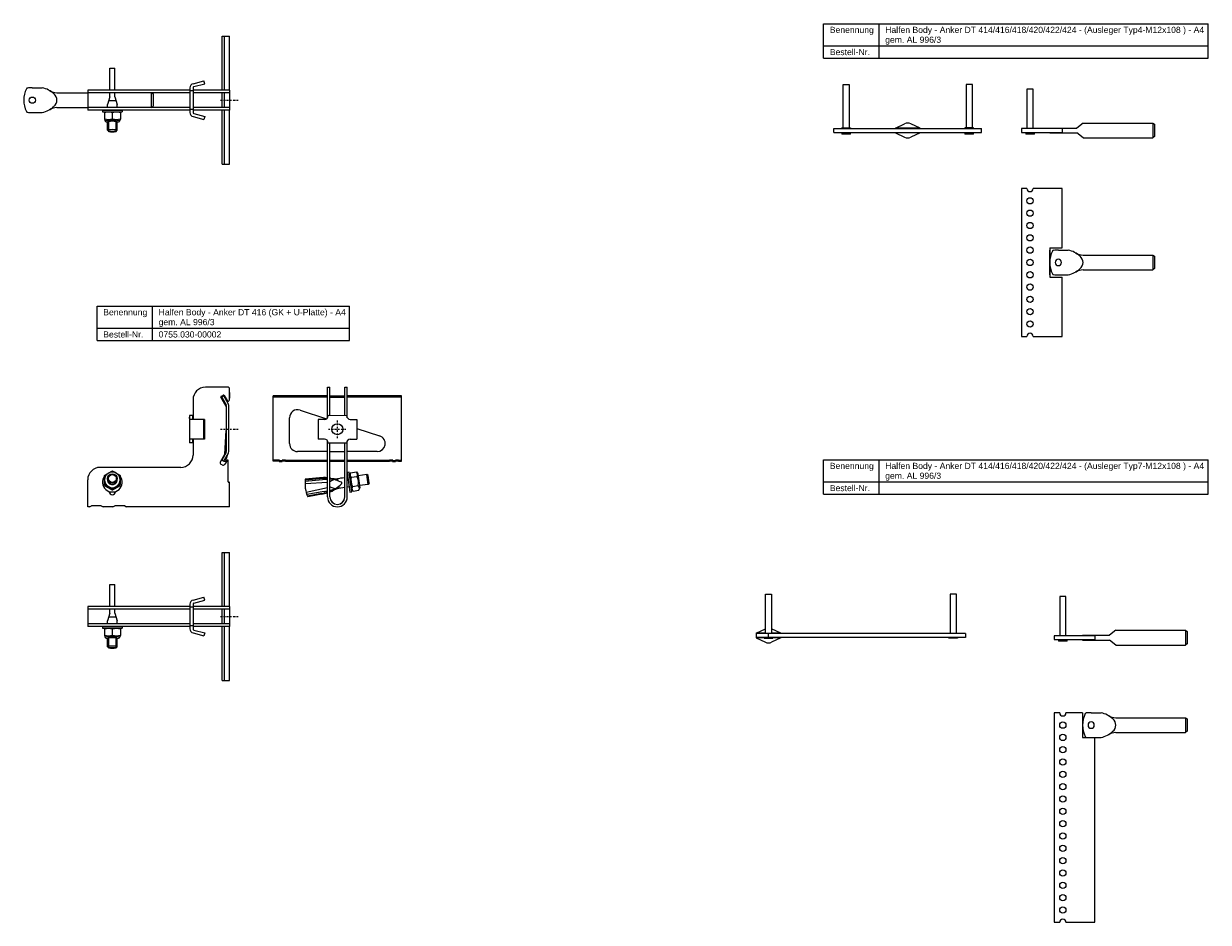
# Model space of a CAD drawing. Header units: millimetres. Extents: x -1351 to -123, y -1210 to 162.
# Tile 1 of 4: x -1123 to -161, y -1210 to -481. Entities that reach past the tile are written whole.
import ezdxf

# ---------------------------------------------------------------- set-up
doc = ezdxf.new("R2010")
doc.units = ezdxf.units.MM
doc.header["$LTSCALE"] = 10
doc.linetypes.add('STRICHPUNKT2', pattern=[0.5, 0.25, -0.125, 0, -0.125])
doc.layers.add('HALFEN', color=2, linetype='Continuous')
doc.styles.add('ARIAL50', font='ARIAL.TTF', dxfattribs={"height": 5})

msp = doc.modelspace()

# ---------------------------------------------------------------- linework, layer by layer
at = {"layer": 'HALFEN'}
for p, q in [((-473.16, -481.25), (-160.87, -481.25)), ((-473.16, -509.25), (-473.16, -481.25)), ((-428.2, -509.25), (-428.2, -481.25)), ((-160.87, -509.25), (-160.87, -481.25)), ((-961.38, -535.28), (-961.38, -491.28)), ((-961.38, -491.28), (-955.64, -491.28)), ((-959.64, -535.28), (-959.64, -491.28)), ((-955.64, -535.28), (-955.64, -491.28)), ((-473.16, -499.25), (-160.87, -499.25)), ((-473.16, -509.25), (-160.87, -509.25)), ((-1052.64, -517.26), (-1048.64, -517.26)), ((-1052.64, -535.28), (-1052.64, -517.26)), ((-1048.64, -535.28), (-1048.64, -517.26)), ((-985.05, -529.92), (-976.29, -527.57)), ((-975.64, -529.99), (-976.29, -527.57)), ((-1115.64, -533.28), (-1107.64, -533.28)), ((-1095.63, -537.28), (-1070.64, -537.28)), ((-987.64, -535.28), (-1070.64, -535.28)), ((-1070.64, -535.28), (-1070.64, -551.28)), ((-987.64, -537.28), (-1070.64, -537.28)), ((-1052.64, -540.51), (-1052.64, -537.28)), ((-1048.64, -540.51), (-1048.64, -537.28)), ((-1019.04, -537.28), (-1019.04, -549.28)), ((-1019.04, -537.28), (-1017.64, -538.28)), ((-1017.64, -538.28), (-1017.64, -548.28)), ((-987.64, -533.3), (-987.64, -553.26)), ((-985.14, -535.78), (-987.64, -535.78)), ((-985.14, -533.3), (-985.14, -553.26)), ((-955.64, -535.28), (-985.14, -535.28)), ((-985.14, -535.28), (-985.14, -537.28)), ((-955.64, -537.28), (-985.14, -537.28)), ((-985.14, -537.28), (-985.14, -549.28)), ((-984.4, -532.33), (-975.64, -529.99)), ((-961.38, -549.28), (-961.38, -537.28)), ((-959.64, -549.28), (-959.64, -537.28)), ((-955.64, -535.28), (-955.64, -551.28)), ((-457.42, -565.7), (-457.42, -530.7)), ((-457.42, -530.7), (-452.42, -530.7)), ((-452.42, -530.7), (-452.42, -565.7)), ((-352.42, -530.7), (-357.42, -530.7)), ((-357.42, -530.7), (-357.42, -565.7)), ((-352.42, -565.7), (-352.42, -530.7)), ((-308.1, -534.4), (-308.1, -566.4)), ((-303.1, -534.4), (-308.1, -534.4)), ((-303.1, -566.4), (-303.1, -534.4)), ((-1052.64, -540.51), (-1054.64, -546.76)), ((-1054.64, -549.28), (-1054.64, -546.76)), ((-1047.6, -543.76), (-1053.64, -543.76)), ((-1048.64, -540.51), (-1046.64, -546.76)), ((-1046.64, -549.28), (-1046.64, -546.76)), ((-1115.64, -553.28), (-1107.64, -553.28)), ((-1095.63, -549.28), (-1070.64, -549.28)), ((-987.64, -549.28), (-1070.64, -549.28)), ((-987.64, -551.28), (-1070.64, -551.28)), ((-1058.64, -551.28), (-1042.64, -551.28)), ((-1058.64, -551.28), (-1058.64, -552.87)), ((-1058.64, -552.87), (-1042.64, -552.87)), ((-1056.44, -552.87), (-1057.14, -553.6)), ((-1057.14, -553.6), (-1057.14, -558.39)), ((-1056.44, -552.87), (-1044.84, -552.87)), ((-1050.64, -558.39), (-1050.64, -553.6)), ((-1044.84, -552.87), (-1044.14, -553.6)), ((-1044.14, -553.6), (-1044.14, -558.39)), ((-1042.64, -551.28), (-1042.64, -552.87)), ((-1019.04, -549.28), (-1017.64, -548.28)), ((-985.14, -550.78), (-987.64, -550.78)), ((-955.64, -549.28), (-985.14, -549.28)), ((-985.14, -549.28), (-985.14, -551.28)), ((-955.64, -551.28), (-985.14, -551.28)), ((-985.05, -556.65), (-976.29, -558.99)), ((-984.4, -554.23), (-975.64, -556.58)), ((-975.64, -556.58), (-976.29, -558.99)), ((-961.38, -595.28), (-961.38, -551.28)), ((-959.64, -595.28), (-959.64, -551.28)), ((-955.64, -595.28), (-955.64, -551.28)), ((-1057.14, -558.39), (-1056.44, -560.41)), ((-1054.64, -567.76), (-1054.64, -560.99)), ((-1053.64, -568.76), (-1053.64, -560.65)), ((-1047.64, -568.76), (-1047.64, -560.65)), ((-1046.64, -567.76), (-1046.64, -560.99)), ((-1044.14, -558.39), (-1044.84, -560.41)), ((-464.92, -569.4), (-464.92, -566.4)), ((-464.92, -566.4), (-344.92, -566.4)), ((-458.42, -566.4), (-458.42, -565.7)), ((-458.42, -565.7), (-451.42, -565.7)), ((-451.42, -565.7), (-451.42, -566.4)), ((-414.92, -565.9), (-407.43, -562.45)), ((-414.92, -566.4), (-414.92, -565.9)), ((-394.92, -565.9), (-414.92, -565.9)), ((-394.92, -565.9), (-402.41, -562.45)), ((-394.92, -566.4), (-394.92, -565.9)), ((-351.42, -565.7), (-358.42, -565.7)), ((-358.42, -565.7), (-358.42, -566.4)), ((-351.42, -566.4), (-351.42, -565.7)), ((-344.92, -569.4), (-344.92, -566.4)), ((-279.6, -566.4), (-312.6, -566.4)), ((-312.6, -566.4), (-312.6, -569.4)), ((-289.6, -565.9), (-267.6, -565.9)), ((-289.6, -565.9), (-289.6, -566.4)), ((-279.6, -566.4), (-279.6, -569.4)), ((-262.6, -561.9), (-267.6, -565.9)), ((-262.6, -561.9), (-206, -561.9)), ((-206, -561.9), (-206, -573.9)), ((-206, -561.9), (-204.6, -562.9)), ((-204.6, -562.9), (-204.6, -572.9)), ((-1053.64, -568.76), (-1054.64, -567.76)), ((-1047.64, -568.76), (-1046.64, -567.76)), ((-464.92, -569.4), (-344.92, -569.4)), ((-458.42, -569.4), (-458.42, -570.9)), ((-451.42, -570.9), (-458.42, -570.9)), ((-451.42, -570.9), (-451.42, -569.4)), ((-414.92, -569.9), (-414.92, -569.4)), ((-394.92, -569.9), (-414.92, -569.9)), ((-414.92, -569.9), (-407.43, -573.35)), ((-394.92, -569.9), (-402.41, -573.35)), ((-394.92, -569.9), (-394.92, -569.4)), ((-358.42, -569.4), (-358.42, -570.9)), ((-351.42, -570.9), (-358.42, -570.9)), ((-351.42, -570.9), (-351.42, -569.4)), ((-312.6, -569.4), (-279.6, -569.4)), ((-309.1, -569.4), (-309.1, -570.9)), ((-302.1, -570.9), (-309.1, -570.9)), ((-302.1, -570.9), (-302.1, -569.4)), ((-289.6, -569.4), (-289.6, -569.9)), ((-289.6, -569.9), (-267.6, -569.9)), ((-262.6, -573.9), (-267.6, -569.9)), ((-262.6, -573.9), (-206, -573.9)), ((-204.6, -572.9), (-206, -573.9)), ((-961.38, -595.28), (-955.64, -595.28)), ((-308.15, -614.99), (-312.6, -614.99)), ((-312.6, -614.99), (-312.6, -734.99)), ((-279.6, -614.99), (-303.05, -614.99)), ((-279.6, -662.99), (-279.6, -614.99)), ((-289.6, -662.99), (-289.6, -686.99)), ((-289.6, -662.99), (-279.6, -662.99)), ((-289.6, -684.99), (-289.6, -664.99)), ((-282.6, -664.99), (-274.6, -664.99)), ((-262.59, -668.99), (-206, -668.99)), ((-206, -668.99), (-206, -680.99)), ((-206, -668.99), (-204.6, -669.99)), ((-204.6, -669.99), (-204.6, -679.99)), ((-262.59, -680.99), (-206, -680.99)), ((-204.6, -679.99), (-206, -680.99)), ((-289.6, -686.99), (-279.6, -686.99)), ((-282.6, -684.99), (-274.6, -684.99)), ((-279.6, -734.99), (-279.6, -686.99)), ((-1063.05, -710.38), (-858.03, -710.38)), ((-1063.05, -738.38), (-1063.05, -710.38)), ((-1018.09, -738.38), (-1018.09, -710.38)), ((-858.03, -738.38), (-858.03, -710.38)), ((-1063.05, -728.38), (-858.03, -728.38)), ((-1063.05, -738.38), (-858.03, -738.38)), ((-312.6, -734.99), (-308.15, -734.99)), ((-303.05, -734.99), (-279.6, -734.99)), ((-956.64, -776.3), (-975.14, -776.3)), ((-956.64, -776.3), (-975.14, -776.3)), ((-955.64, -780.57), (-955.64, -777.3)), ((-955.64, -786.49), (-955.64, -777.3)), ((-875.97, -800.97), (-875.97, -776.3)), ((-875.97, -776.3), (-873.97, -776.3)), ((-873.97, -799.3), (-873.97, -776.3)), ((-861.97, -799.31), (-861.97, -776.3)), ((-861.97, -776.3), (-859.97, -776.3)), ((-859.97, -800.96), (-859.97, -776.3)), ((-985.14, -786.3), (-985.14, -802.05)), ((-955.64, -780.57), (-955.64, -785.01)), ((-919.97, -836.31), (-919.97, -783.32)), ((-875.97, -783.32), (-919.97, -783.32)), ((-875.97, -784.32), (-919.97, -784.32)), ((-873.97, -783.32), (-861.97, -783.32)), ((-873.97, -784.32), (-861.97, -784.32)), ((-815.97, -783.32), (-859.97, -783.32)), ((-815.97, -784.32), (-859.97, -784.32)), ((-815.97, -836.31), (-815.97, -783.32)), ((-898.27, -794.76), (-876.74, -801.76)), ((-987.97, -799.3), (-987.97, -821.3)), ((-985.47, -799.3), (-987.97, -799.3)), ((-975.97, -802.3), (-987.19, -802.3)), ((-985.47, -799.3), (-985.47, -801.3)), ((-976.62, -802.3), (-976.62, -818.3)), ((-975.97, -802.3), (-975.97, -818.3)), ((-906.78, -821.94), (-906.78, -800.94)), ((-883.67, -802.29), (-883.68, -818.29)), ((-878.46, -802.3), (-883.67, -802.29)), ((-860.46, -799.31), (-875.46, -799.3)), ((-857.46, -802.31), (-852.25, -802.32)), ((-852.25, -802.32), (-852.26, -818.32)), ((-852.25, -809.71), (-833.64, -815.76)), ((-985.47, -821.3), (-987.97, -821.3)), ((-975.97, -818.3), (-987.19, -818.3)), ((-985.47, -819.3), (-985.47, -821.3)), ((-985.14, -818.56), (-985.14, -831.3)), ((-878.47, -818.3), (-883.68, -818.29)), ((-875.97, -865.3), (-875.97, -819.65)), ((-875.47, -821.3), (-860.47, -821.31)), ((-873.97, -865.3), (-873.97, -821.3)), ((-861.97, -865.3), (-861.97, -821.31)), ((-859.97, -865.3), (-859.97, -819.64)), ((-857.47, -818.31), (-852.26, -818.32)), ((-956.64, -853), (-956.64, -835.85)), ((-917.72, -835.31), (-919.97, -835.31)), ((-917.72, -836.31), (-919.97, -836.31)), ((-910.22, -835.31), (-875.97, -835.31)), ((-910.22, -836.31), (-875.97, -836.31)), ((-875.97, -828.44), (-900.28, -828.44)), ((-873.97, -828.44), (-861.97, -828.44)), ((-873.97, -835.31), (-861.97, -835.31)), ((-873.97, -836.31), (-861.97, -836.31)), ((-835.65, -828.44), (-859.97, -828.44)), ((-859.97, -835.31), (-825.72, -835.31)), ((-859.97, -836.31), (-825.72, -836.31)), ((-818.22, -835.31), (-815.97, -835.31)), ((-818.22, -836.31), (-815.97, -836.31)), ((-473.16, -835.06), (-160.87, -835.06)), ((-473.16, -863.06), (-473.16, -835.06)), ((-428.2, -863.06), (-428.2, -835.06)), ((-160.87, -863.06), (-160.87, -835.06)), ((-995.14, -841.3), (-1060.64, -841.3)), ((-858.38, -845.24), (-859.97, -845.46)), ((-859.97, -845.46), (-857.74, -861.31)), ((-856.15, -861.08), (-858.38, -845.24)), ((-857.34, -845.59), (-858.07, -847.42)), ((-857.34, -845.59), (-852.55, -844.92)), ((-852.55, -844.92), (-851.34, -846.47)), ((-1070.64, -873.3), (-1070.64, -851.3)), ((-1054.65, -851.19), (-1054.65, -850.39)), ((-1046.64, -851.19), (-1046.64, -850.39)), ((-955.94, -853.3), (-956.34, -853.3)), ((-955.64, -873.3), (-955.64, -853.6)), ((-875.97, -853.5), (-894.24, -854.67)), ((-880.13, -851.37), (-894.16, -852.8)), ((-882.57, -849.74), (-893.99, -850.82)), ((-882.51, -850.44), (-893.94, -851.52)), ((-870.91, -851.1), (-873.97, -853.08)), ((-870.91, -851.1), (-873.97, -853.08)), ((-870.91, -851.1), (-873.97, -853.08)), ((-871.93, -851), (-870.91, -851.1)), ((-871.93, -851), (-870.91, -851.1)), ((-871.93, -851), (-870.91, -851.1)), ((-861.97, -849.63), (-867.8, -850.44)), ((-867.8, -850.44), (-867.57, -852.05)), ((-867.66, -851.44), (-867.56, -852.15)), ((-861.97, -849.63), (-865.47, -850.12)), ((-859.43, -849.27), (-859.97, -849.34)), ((-858.1, -847.26), (-856.48, -858.75)), ((-856.81, -849.31), (-852.03, -848.63)), ((-851.34, -846.47), (-849.73, -857.96)), ((-844.03, -847.1), (-851.11, -848.1)), ((-842.92, -855.03), (-850, -856.02)), ((-842.92, -855.03), (-844.03, -847.1)), ((-842.9, -847.96), (-844.03, -847.1)), ((-842.07, -853.9), (-842.92, -855.03)), ((-842.07, -853.9), (-842.9, -847.96)), ((-473.16, -853.06), (-160.87, -853.06)), ((-1053.14, -861), (-1053.14, -860.84)), ((-1048.14, -861), (-1048.14, -860.84)), ((-875.97, -857.81), (-893.26, -861.6)), ((-878.79, -860.88), (-892.67, -863.37)), ((-880.83, -862.43), (-892.11, -864.54)), ((-880.71, -863.06), (-891.99, -865.18)), ((-873.97, -856.86), (-873.9, -857.36)), ((-873.9, -857.36), (-873.97, -857.38)), ((-870.47, -858.41), (-873.9, -857.36)), ((-870.47, -858.41), (-873.9, -857.36)), ((-869.86, -858.6), (-873.9, -857.36)), ((-870.81, -858.97), (-869.86, -858.6)), ((-870.81, -858.97), (-870.47, -858.83)), ((-870.81, -858.97), (-870.47, -858.83)), ((-866.93, -856.66), (-866.82, -857.38)), ((-866.91, -856.76), (-866.69, -858.37)), ((-861.97, -857.7), (-866.69, -858.37)), ((-861.97, -857.7), (-865.47, -858.2)), ((-858.32, -857.19), (-859.97, -857.42)), ((-857.74, -861.31), (-856.15, -861.08)), ((-855.25, -860.46), (-856.46, -858.9)), ((-855.77, -856.74), (-850.99, -856.07)), ((-855.25, -860.46), (-850.47, -859.79)), ((-850.47, -859.79), (-849.73, -857.96)), ((-473.16, -863.06), (-160.87, -863.06)), ((-1069.14, -873.3), (-1070.64, -873.3)), ((-1069.14, -873.3), (-1067.64, -872.5)), ((-1059.64, -872.5), (-1067.64, -872.5)), ((-1059.64, -872.5), (-1058.14, -873.3)), ((-1050.14, -873.3), (-1058.14, -873.3)), ((-1050.14, -873.3), (-1048.64, -872.5)), ((-1040.64, -872.5), (-1048.64, -872.5)), ((-1040.64, -872.5), (-1039.14, -873.3)), ((-955.64, -873.3), (-1039.14, -873.3)), ((-961.38, -954.28), (-961.38, -910.28)), ((-961.38, -910.28), (-955.64, -910.28)), ((-959.64, -954.28), (-959.64, -910.28)), ((-955.64, -954.28), (-955.64, -910.28)), ((-1052.64, -936.26), (-1048.64, -936.26)), ((-1052.64, -954.28), (-1052.64, -936.26)), ((-1048.64, -954.28), (-1048.64, -936.26)), ((-985.05, -948.92), (-976.29, -946.57)), ((-984.4, -951.33), (-975.64, -948.99)), ((-975.64, -948.99), (-976.29, -946.57)), ((-520.44, -976.19), (-520.44, -944.19)), ((-520.44, -944.19), (-515.44, -944.19)), ((-515.44, -944.19), (-515.44, -976.19)), ((-365.44, -944.19), (-370.44, -944.19)), ((-370.44, -944.19), (-370.44, -976.19)), ((-365.44, -976.19), (-365.44, -944.19)), ((-281.46, -945.92), (-281.46, -977.92)), ((-276.46, -945.92), (-281.46, -945.92)), ((-276.46, -977.92), (-276.46, -945.92)), ((-987.64, -954.28), (-1070.64, -954.28)), ((-1070.64, -954.28), (-1070.64, -970.28)), ((-987.64, -956.28), (-1070.64, -956.28)), ((-1052.64, -959.51), (-1054.64, -965.76)), ((-1052.64, -959.51), (-1052.64, -956.28)), ((-1048.64, -959.51), (-1048.64, -956.28)), ((-1048.64, -959.51), (-1046.64, -965.76)), ((-987.64, -952.3), (-987.64, -972.27)), ((-985.14, -954.78), (-987.64, -954.78)), ((-985.14, -952.3), (-985.14, -972.27)), ((-955.64, -954.28), (-985.14, -954.28)), ((-985.14, -954.28), (-985.14, -956.28)), ((-955.64, -956.28), (-985.14, -956.28)), ((-985.14, -956.28), (-985.14, -968.28)), ((-961.38, -968.28), (-961.38, -956.28)), ((-959.64, -968.28), (-959.64, -956.28)), ((-955.64, -954.28), (-955.64, -970.28)), ((-987.64, -968.28), (-1070.64, -968.28)), ((-987.64, -970.28), (-1070.64, -970.28)), ((-1058.64, -970.28), (-1042.64, -970.28)), ((-1058.64, -970.28), (-1058.64, -971.87)), ((-1054.64, -968.28), (-1054.64, -965.76)), ((-1047.6, -962.76), (-1053.64, -962.76)), ((-1046.64, -968.28), (-1046.64, -965.76)), ((-1042.64, -970.28), (-1042.64, -971.87)), ((-985.14, -969.78), (-987.64, -969.78)), ((-955.64, -968.28), (-985.14, -968.28)), ((-985.14, -968.28), (-985.14, -970.28)), ((-955.64, -970.28), (-985.14, -970.28)), ((-961.38, -1014.28), (-961.38, -970.28)), ((-959.64, -1014.28), (-959.64, -970.28)), ((-955.64, -1014.28), (-955.64, -970.28)), ((-1058.64, -971.87), (-1042.64, -971.87)), ((-1056.44, -971.87), (-1057.14, -972.61)), ((-1057.14, -972.61), (-1057.14, -977.39)), ((-1057.14, -977.39), (-1056.44, -979.41)), ((-1056.44, -971.87), (-1044.84, -971.87)), ((-1054.64, -986.76), (-1054.64, -979.99)), ((-1054.64, -986.76), (-1054.64, -979.99)), ((-1053.64, -987.76), (-1053.64, -979.65)), ((-1053.64, -987.76), (-1053.64, -979.65)), ((-1050.64, -977.39), (-1050.64, -972.61)), ((-1047.64, -987.76), (-1047.64, -979.65)), ((-1047.64, -987.76), (-1047.64, -979.65)), ((-1046.64, -986.76), (-1046.64, -979.99)), ((-1046.64, -986.76), (-1046.64, -979.99)), ((-1044.84, -971.87), (-1044.14, -972.61)), ((-1044.14, -977.39), (-1044.84, -979.41)), ((-1044.14, -972.61), (-1044.14, -977.39)), ((-985.05, -975.65), (-976.29, -977.99)), ((-984.4, -973.23), (-975.64, -975.58)), ((-975.64, -975.58), (-976.29, -977.99)), ((-527.94, -975.69), (-520.45, -972.25)), ((-520.44, -975.69), (-527.94, -975.69)), ((-527.94, -975.69), (-527.94, -976.19)), ((-357.94, -976.19), (-527.94, -976.19)), ((-527.94, -976.19), (-527.94, -979.19)), ((-357.94, -979.19), (-527.94, -979.19)), ((-527.94, -979.19), (-527.94, -979.69)), ((-521.44, -979.69), (-527.94, -979.69)), ((-527.94, -979.69), (-520.45, -983.14)), ((-521.44, -979.19), (-521.44, -979.89)), ((-521.44, -979.89), (-514.44, -979.89)), ((-517.94, -979.19), (-517.94, -976.19)), ((-507.94, -975.69), (-515.44, -975.69)), ((-507.94, -975.69), (-515.43, -972.25)), ((-507.94, -979.69), (-515.43, -983.14)), ((-514.44, -979.89), (-514.44, -979.19)), ((-507.94, -979.69), (-514.44, -979.69)), ((-507.94, -975.69), (-507.94, -976.19)), ((-507.94, -979.19), (-507.94, -979.69)), ((-371.44, -979.89), (-371.44, -979.19)), ((-364.44, -979.89), (-371.44, -979.89)), ((-364.44, -979.19), (-364.44, -979.89)), ((-357.94, -976.19), (-357.94, -979.19)), ((-252.96, -977.92), (-285.96, -977.92)), ((-285.96, -977.92), (-285.96, -980.92)), ((-285.96, -980.92), (-252.96, -980.92)), ((-282.46, -980.92), (-282.46, -982.42)), ((-275.46, -982.42), (-275.46, -980.92)), ((-262.96, -977.42), (-240.96, -977.42)), ((-262.96, -977.42), (-262.96, -977.92)), ((-262.96, -980.92), (-262.96, -981.42)), ((-252.96, -977.92), (-252.96, -980.92)), ((-235.96, -973.42), (-240.96, -977.42)), ((-235.96, -973.42), (-179.36, -973.42)), ((-179.36, -973.42), (-179.36, -985.42)), ((-179.36, -973.42), (-177.96, -974.42)), ((-177.96, -974.42), (-177.96, -984.42)), ((-1053.64, -987.76), (-1054.64, -986.76)), ((-1053.64, -987.76), (-1054.64, -986.76)), ((-1047.64, -987.76), (-1046.64, -986.76)), ((-1047.64, -987.76), (-1046.64, -986.76)), ((-275.46, -982.42), (-282.46, -982.42)), ((-262.96, -981.42), (-240.96, -981.42)), ((-235.96, -985.42), (-240.96, -981.42)), ((-235.96, -985.42), (-179.36, -985.42)), ((-177.96, -984.42), (-179.36, -985.42)), ((-961.38, -1014.28), (-955.64, -1014.28)), ((-281.51, -1040.41), (-285.96, -1040.41)), ((-285.96, -1040.41), (-285.96, -1210.41)), ((-262.96, -1040.41), (-276.41, -1040.41)), ((-262.96, -1040.41), (-262.96, -1060.41)), ((-255.96, -1040.41), (-247.96, -1040.41)), ((-235.95, -1044.41), (-179.36, -1044.41)), ((-179.36, -1044.41), (-179.36, -1056.41)), ((-179.36, -1044.41), (-177.96, -1045.41)), ((-177.96, -1045.41), (-177.96, -1055.41)), ((-235.95, -1056.41), (-179.36, -1056.41)), ((-177.96, -1055.41), (-179.36, -1056.41)), ((-262.96, -1060.41), (-252.96, -1060.41)), ((-255.96, -1060.41), (-247.96, -1060.41)), ((-252.96, -1210.41), (-252.96, -1060.41)), ((-285.96, -1210.41), (-281.51, -1210.41)), ((-276.41, -1210.41), (-252.96, -1210.41))]:
    msp.add_line(p, q, dxfattribs=at)
at = {"layer": 'HALFEN', "color": 1, "linetype": 'STRICHPUNKT2', "ltscale": 0.5}
for p, q in [((-962.89, -543.28), (-948.39, -543.28)), ((-867.97, -817.55), (-867.97, -803.05)), ((-962.89, -810.3), (-948.39, -810.3)), ((-875.22, -810.3), (-860.72, -810.3)), ((-962.89, -962.28), (-948.39, -962.28))]:
    msp.add_line(p, q, dxfattribs=at)
at = {"layer": 'HALFEN', "extrusion": (0, 1, 0)}
for p, q in [((-958.17, -791.85), (-962.49, -784.35)), ((-962.31, -783.67), (-960.58, -782.67)), ((-960.17, -783.32), (-961.9, -784.32)), ((-961.9, -784.32), (-958.37, -790.43)), ((-956.64, -789.43), (-960.17, -783.32)), ((-959.9, -782.85), (-957.51, -786.99)), ((-958.17, -791.18), (-958.17, -828.44)), ((-956.17, -828.44), (-956.17, -791.18)), ((-959.3, -830.59), (-958.17, -811.47)), ((-962.86, -836.75), (-959.3, -830.59)), ((-958.37, -829.19), (-961.9, -835.31)), ((-961.9, -835.31), (-960.18, -836.3)), ((-960.17, -836.31), (-960.18, -836.3)), ((-960.17, -836.31), (-956.64, -830.19)), ((-959.82, -836.43), (-960.17, -836.31)), ((-958.76, -836.81), (-959.82, -836.43)), ((-957.58, -835.6), (-959.4, -838.75)), ((-958.76, -836.81), (-956.86, -830.57)), ((-961.45, -839.3), (-962.31, -838.8)), ((-1057.04, -855.87), (-1057.04, -855.14)), ((-1044.24, -855.87), (-1044.24, -855.14)), ((-1050.64, -859.54), (-1050.64, -858.8))]:
    msp.add_line(p, q, dxfattribs=at)
at = {"layer": 'HALFEN'}
for centre, radius in [((-1115.64, -543.28), 2.55), ((-305.6, -624.99), 2.55), ((-305.6, -634.99), 2.55), ((-305.6, -644.99), 2.55), ((-305.6, -654.99), 2.55), ((-305.6, -664.99), 2.55), ((-305.6, -674.99), 2.55), ((-305.6, -684.99), 2.55), ((-305.6, -694.99), 2.55), ((-305.6, -704.99), 2.55), ((-305.6, -714.99), 2.55), ((-305.6, -724.99), 2.55), ((-867.97, -810.3), 4.5), ((-278.96, -1050.41), 2.55), ((-278.96, -1060.41), 2.55), ((-278.96, -1070.41), 2.55), ((-278.96, -1080.41), 2.55), ((-278.96, -1090.41), 2.55), ((-278.96, -1100.41), 2.55), ((-278.96, -1110.41), 2.55), ((-278.96, -1120.41), 2.55), ((-278.96, -1130.41), 2.55), ((-278.96, -1140.41), 2.55), ((-278.96, -1150.41), 2.55), ((-278.96, -1160.41), 2.55), ((-278.96, -1170.41), 2.55), ((-278.96, -1180.41), 2.55), ((-278.96, -1190.41), 2.55), ((-278.96, -1200.41), 2.55)]:
    msp.add_circle(centre, radius, dxfattribs=at)
for centre, radius, start, end in [((-1102.09, -543.28), 20.55, 153.10667, 206.89333), ((-1119.53, -534.44), 1, 95.71948, 153.10667), ((-1116.3, -566.66), 33.38, 88.87071, 95.71948), ((-1111.11, -551.67), 18.71, 45.68888, 79.34138), ((-1094.94, -523.73), 13.57, 240.09537, 267.05052), ((-1102.07, -543.28), 6.43, 308.92503, 51.07497), ((-984.14, -533.3), 3.5, 105, 180), ((-984.14, -533.3), 1, 105, 180), ((-1119.53, -552.13), 1, 206.89333, 264.28052), ((-1116.3, -519.91), 33.38, 264.28052, 271.12929), ((-1111.11, -534.89), 18.71, 280.65862, 314.31112), ((-1094.94, -562.84), 13.57, 92.94948, 119.90463), ((-1053.89, -562.39), 9.37, 69.70545, 110.29455), ((-1047.39, -562.39), 9.37, 69.70545, 110.29455), ((-984.14, -553.26), 3.5, 180, 255), ((-984.14, -553.26), 1, 180, 255), ((-1053.89, -549.6), 9.37, 249.70545, 290.29455), ((-1047.39, -549.6), 9.37, 249.70545, 290.29455), ((-454.92, -567.9), 6, 114.62432, 114.72996), ((-454.92, -567.9), 6, 65.27004, 65.37568), ((-404.92, -567.9), 6, 65.27004, 114.72996), ((-354.92, -567.9), 6, 114.62432, 114.72996), ((-354.92, -567.9), 6, 65.27004, 65.37568), ((-404.92, -567.9), 6, 245.27004, 294.72996), ((-305.6, -614.99), 2.55, 180, 0), ((-269.04, -674.99), 20.55, 153.10667, 206.89333), ((-286.48, -666.14), 1, 95.71948, 153.10667), ((-283.25, -698.37), 33.38, 88.87071, 95.71948), ((-282.6, -674.99), 2.55, 90, 270), ((-282.6, -674.99), 2.55, 270, 90), ((-278.06, -683.38), 18.71, 45.68888, 79.34138), ((-261.89, -655.44), 13.57, 240.09537, 267.05052), ((-269.02, -674.99), 6.43, 308.92503, 51.07497), ((-278.06, -666.6), 18.71, 280.65862, 314.31112), ((-261.89, -694.54), 13.57, 92.94948, 119.90463), ((-286.48, -683.83), 1, 206.89333, 264.28052), ((-283.25, -651.61), 33.38, 264.28052, 271.12929), ((-305.6, -734.99), 2.55, 0, 180), ((-975.14, -786.3), 10, 90, 180), ((-956.64, -777.3), 1, 0, 90), ((-962.06, -784.1), 0.5, 120, 210), ((-960.33, -783.1), 0.5, 30, 120), ((-956.64, -786.49), 1, 210, 0), ((-959.67, -791.18), 1.5, 0, 30), ((-959.67, -791.18), 3.5, 360, 30), ((-900.28, -800.94), 6.5, 72, 180), ((-878.46, -799.3), 3, 269.95559, 359.95559), ((-857.46, -799.31), 3, 179.95559, 269.95559), ((-835.65, -821.94), 6.5, 270, 72), ((-900.28, -821.94), 6.5, 180, 270), ((-878.47, -821.3), 3, 359.95559, 89.95559), ((-857.47, -821.31), 3, 89.95559, 179.95559), ((-995.14, -831.3), 10, 270, 0), ((-959.67, -828.44), 1.5, 330, 360), ((-957.14, -835.85), 0.5, 0, 150), ((-959.67, -828.44), 3.5, 330, 0), ((-917.72, -851.31), 16, 80.36636, 90), ((-917.72, -851.31), 15, 80.36636, 90), ((-913.97, -829.22), 7.41, 260.36636, 279.63364), ((-913.97, -829.22), 6.41, 260.36636, 279.63364), ((-910.22, -851.31), 16, 90, 99.63364), ((-910.22, -851.31), 15, 90, 99.63364), ((-825.72, -851.31), 16, 80.36636, 90), ((-825.72, -851.31), 15, 80.36636, 90), ((-821.97, -829.22), 7.41, 260.36636, 279.63364), ((-821.97, -829.22), 6.41, 260.36636, 279.63364), ((-818.22, -851.31), 16, 90, 99.63364), ((-818.22, -851.31), 15, 90, 99.63364), ((-1060.64, -851.3), 10, 90, 180), ((-961.56, -837.5), 1.5, 150, 240), ((-960.7, -838), 1.5, 240, 330), ((-854.36, -847.07), 3.32, 162.43847, 222.43847), ((-855, -847.16), 3.32, 333.56153, 33.56153), ((-1050.64, -853.24), 8, 143.1301, 36.8699), ((-956.34, -853), 0.3, 180, 270), ((-955.94, -853.6), 0.3, 0, 90), ((-867.44, -854.43), 26.8, 172.24397, 203.64347), ((-878.57, -891.89), 42.29, 86.47165, 95.44157), ((-878.41, -880.82), 30.65, 85.43459, 97.65576), ((-874.1, -894.64), 43.69, 92.44132, 97.9226), ((-878.57, -891.89), 42.29, 83.07738, 83.75165), ((-878.41, -880.82), 30.65, 63.44584, 81.67144), ((-874.1, -894.64), 43.69, 87.15167, 89.81779), ((-874.1, -894.64), 43.69, 87.15167, 89.81779), ((-874.1, -894.64), 43.69, 87.15167, 89.81779), ((-885.25, -832.1), 30.65, 291.60765, 312.55416), ((-868.74, -829.93), 20.54, 256.67305, 272.61653), ((-864.87, -853.97), 0.594, 357.93529, 73.26541), ((-864.85, -854.17), 0.594, 302.73459, 18.06471), ((-844.59, -851.38), 12.4, 170.38303, 205.61697), ((-863.22, -854), 12.4, 350.38303, 25.61697), ((-1050.64, -861), 2.5, 180, 0), ((-885.25, -832.1), 30.65, 278.34424, 287.63767), ((-888.46, -821.49), 42.29, 280.55843, 287.18811), ((-884.93, -817.62), 43.69, 278.0774, 281.83857), ((-867.97, -865.3), 8, 180, 360), ((-884.93, -817.62), 43.69, 284.53264, 288.84833), ((-884.93, -817.62), 43.69, 284.53264, 288.84833), ((-884.93, -817.62), 43.69, 284.53264, 288.84833), ((-888.46, -821.49), 42.29, 290.04791, 292.92262), ((-888.46, -821.49), 42.29, 290.04791, 292.92262), ((-888.46, -821.49), 42.29, 290.04791, 292.92262), ((-867.97, -865.3), 6, 180, 0), ((-861.93, -878.35), 20.54, 103.38347, 119.32695), ((-852.8, -858.22), 3.32, 153.56153, 213.56153), ((-853.44, -858.31), 3.32, 342.43847, 42.43847), ((-867.97, -865.3), 6, 199.47122, 245.37568), ((-867.97, -865.3), 6, 294.62432, 340.52878), ((-984.14, -952.3), 3.5, 105, 180), ((-984.14, -952.3), 1, 105, 180), ((-1053.89, -981.39), 9.37, 69.70545, 110.29455), ((-1053.89, -968.6), 9.37, 249.70545, 290.29455), ((-1047.39, -981.39), 9.37, 69.70545, 110.29455), ((-1047.39, -968.6), 9.37, 249.70545, 290.29455), ((-984.14, -972.27), 3.5, 180, 255), ((-984.14, -972.27), 1, 180, 255), ((-517.94, -977.69), 6, 114.62432, 114.72996), ((-517.94, -977.69), 6, 65.27004, 65.37568), ((-517.94, -977.69), 6, 245.27004, 294.72996), ((-278.96, -1040.41), 2.55, 180, 0), ((-242.4, -1050.41), 20.55, 153.10667, 206.89333), ((-259.84, -1041.56), 1, 95.71948, 153.10667), ((-256.61, -1073.79), 33.38, 88.87071, 95.71948), ((-255.96, -1050.41), 2.55, 90, 270), ((-255.96, -1050.41), 2.55, 270, 90), ((-251.42, -1058.8), 18.71, 45.68888, 79.34138), ((-235.25, -1030.86), 13.57, 240.09537, 267.05052), ((-242.38, -1050.41), 6.43, 308.92503, 51.07497), ((-251.42, -1042.02), 18.71, 280.65862, 314.31112), ((-235.25, -1069.96), 13.57, 92.94948, 119.90463), ((-259.84, -1059.25), 1, 206.89333, 264.28052), ((-256.61, -1027.03), 33.38, 264.28052, 271.12929), ((-278.96, -1210.41), 2.55, 0, 180)]:
    msp.add_arc(centre, radius, start, end, dxfattribs=at)
for centre, major_axis, ratio, start_param, end_param in [((-1050.64, -560.41), (-5.8, 0), 0.139173, 2.331809, 7.092969), ((-1050.64, -561.02), (4, 0), 0.139033, 0.050629, 3.096659), ((-1050.64, -567.77), (-4, 0), 0.139173, 3.158116, 6.266662), ((-1050.64, -851.4), (-6.4, 0), 0.992546, -1.047198, 0), ((-1050.64, -851.4), (6.4, 0), 0.992546, 1.047198, 2.094395), ((-1050.64, -851.4), (6.4, 0), 0.992546, 0, 1.047198), ((-1050.64, -851.4), (-6.4, 0), 0.992546, 0, 1.047198), ((-1050.64, -851.26), (4, 0), 0.992546, 3.123186, 4.712389), ((-1050.64, -851.26), (-4, 0), 0.992546, 1.570796, 3.16), ((-1050.64, -851.4), (-6.4, 0), 0.992546, 2.094395, 3.141593), ((-1050.64, -851.4), (-6.4, 0), 0.992546, 1.047198, 2.094395), ((-1050.64, -979.41), (-5.8, 0), 0.139173, 2.331809, 7.092969), ((-1050.64, -980.02), (4, 0), 0.139033, 0.050629, 3.096659), ((-1050.64, -986.77), (-4, 0), 0.139173, 3.158116, 6.266662), ((-1050.64, -986.77), (-4, 0), 0.139173, 3.158116, 6.266662)]:
    msp.add_ellipse(centre, major_axis=major_axis, ratio=ratio, start_param=start_param, end_param=end_param, dxfattribs=at)
for centre, major_axis, ratio in [((-1050.64, -568.76), (-3, 0), 0.139173), ((-1050.64, -850.39), (4, 0), 0.992546), ((-1050.64, -850.29), (3.2, 0), 0.992546), ((-1050.64, -987.76), (-3, 0), 0.139173), ((-1050.64, -987.76), (-3, 0), 0.139173)]:
    msp.add_ellipse(centre, major_axis=major_axis, ratio=ratio, dxfattribs=at)
for points, knots in [([(-987.19, -802.3), (-987.29, -802.3), (-987.39, -802.29), (-987.56, -802.22), (-987.63, -802.17), (-987.76, -802.03), (-987.81, -801.94), (-987.88, -801.73), (-987.91, -801.61), (-987.95, -801.36), (-987.96, -801.22), (-987.97, -800.92), (-987.97, -800.77), (-987.97, -800.61)], [12.939429, 12.939429, 12.939429, 12.939429, 13.450896, 13.450896, 13.981749, 13.981749, 14.512603, 14.512603, 15.043457, 15.043457, 15.58114, 15.58114, 16.065881, 16.065881, 16.065881, 16.065881]), ([(-985.46, -801.46), (-985.45, -801.52), (-985.44, -801.59), (-985.41, -801.71), (-985.38, -801.78), (-985.31, -801.91), (-985.26, -801.96), (-985.18, -802.02), (-985.16, -802.04), (-985.14, -802.05)], [4.1764157, 4.1764157, 4.1764157, 4.1764157, 4.4061223, 4.4061223, 4.6848401, 4.6848401, 4.9635579, 4.9635579, 5.0545355, 5.0545355, 5.0545355, 5.0545355]), ([(-984.47, -802.3), (-984.58, -802.3), (-984.7, -802.29), (-984.82, -802.24), (-984.83, -802.24), (-984.83, -802.24)], [0, 0, 0, 0, 0.6724021, 0.6724021, 0.712352, 0.712352, 0.712352, 0.712352]), ([(-987.19, -818.3), (-987.29, -818.31), (-987.39, -818.32), (-987.56, -818.39), (-987.63, -818.44), (-987.76, -818.58), (-987.81, -818.67), (-987.88, -818.88), (-987.91, -818.99), (-987.95, -819.25), (-987.96, -819.39), (-987.97, -819.69), (-987.97, -819.84), (-987.97, -820)], [12.939429, 12.939429, 12.939429, 12.939429, 13.450896, 13.450896, 13.981749, 13.981749, 14.512603, 14.512603, 15.043457, 15.043457, 15.58114, 15.58114, 16.065881, 16.065881, 16.065881, 16.065881]), ([(-985.46, -819.15), (-985.45, -819.09), (-985.44, -819.02), (-985.41, -818.9), (-985.38, -818.83), (-985.31, -818.7), (-985.26, -818.65), (-985.18, -818.59), (-985.16, -818.57), (-985.14, -818.56)], [4.1764157, 4.1764157, 4.1764157, 4.1764157, 4.4061223, 4.4061223, 4.6848401, 4.6848401, 4.9635579, 4.9635579, 5.0545355, 5.0545355, 5.0545355, 5.0545355]), ([(-984.47, -818.3), (-984.58, -818.3), (-984.7, -818.32), (-984.82, -818.37), (-984.83, -818.37), (-984.83, -818.37)], [0, 0, 0, 0, 0.6724021, 0.6724021, 0.712352, 0.712352, 0.712352, 0.712352])]:
    msp.add_open_spline(points, degree=3, knots=knots, dxfattribs=at)
for points in [[(-985.47, -801.3), (-985.47, -801.36), (-985.47, -801.41), (-985.46, -801.46)], [(-985.47, -819.3), (-985.47, -819.25), (-985.47, -819.2), (-985.46, -819.15)]]:
    msp.add_open_spline(points, degree=3, dxfattribs=at)
at = {"layer": 'HALFEN', "extrusion": (-4.4e-15, -7.2e-15, -1)}
msp.add_open_spline([(-985.14, -802.05), (-985.1, -802.09), (-985.06, -802.12), (-984.96, -802.18), (-984.89, -802.21), (-984.83, -802.24)], degree=3, knots=[2.958333, 2.958333, 2.958333, 2.958333, 3.2000176, 3.2000176, 3.5438255, 3.5438255, 3.5438255, 3.5438255], dxfattribs=at)
at = {"layer": 'HALFEN', "extrusion": (-4.4e-15, 7.2e-15, -1)}
msp.add_open_spline([(-985.14, -818.56), (-985.1, -818.52), (-985.06, -818.49), (-984.96, -818.43), (-984.89, -818.4), (-984.83, -818.37)], degree=3, knots=[2.958333, 2.958333, 2.958333, 2.958333, 3.2000176, 3.2000176, 3.5438255, 3.5438255, 3.5438255, 3.5438255], dxfattribs=at)
at = {"layer": 'HALFEN', "extrusion": (-1.6e-13, 2.687e-13, -1)}
for points, weights in [([(-1057.04, -847.8), (-1055.33, -846.75), (-1053.84, -845.9)], [1.10687800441, 1.09201433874, 1]), ([(-1047.44, -857.78), (-1045.96, -856.93), (-1044.24, -855.87)], [1, 1.09201433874, 1.10687800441]), ([(-1047.44, -856.9), (-1048.93, -857.75), (-1050.64, -858.8)], [1, 1.09201433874, 1.10687800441])]:
    msp.add_rational_spline(points, weights, degree=2, dxfattribs=at)
at = {"layer": 'HALFEN'}
for points, weights in [([(-1053.84, -845.9), (-1052.36, -845.05), (-1050.64, -844.13)], [1, 1.09201433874, 1.10687800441]), ([(-1050.64, -844.13), (-1048.93, -845.05), (-1047.44, -845.9)], [1.10687800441, 1.09201433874, 1]), ([(-1047.44, -845.9), (-1045.96, -846.75), (-1044.24, -847.8)], [1, 1.09201433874, 1.10687800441]), ([(-1057.04, -851.4), (-1057.04, -849.7), (-1057.04, -847.8)], [1, 1.09201433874, 1.10687800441]), ([(-1057.04, -855.14), (-1057.04, -853.1), (-1057.04, -851.4)], [1.10687800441, 1.09201433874, 1]), ([(-1044.24, -855.14), (-1045.96, -856.05), (-1047.44, -856.9)], [1.10687800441, 1.09201433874, 1]), ([(-1044.24, -847.8), (-1044.24, -849.7), (-1044.24, -851.4)], [1.10687800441, 1.09201433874, 1]), ([(-1044.24, -851.4), (-1044.24, -853.1), (-1044.24, -855.14)], [1, 1.09201433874, 1.10687800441]), ([(-1050.64, -858.8), (-1052.36, -857.75), (-1053.84, -856.9)], [1.10687800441, 1.09201433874, 1])]:
    msp.add_rational_spline(points, weights, degree=2, dxfattribs=at)
at = {"layer": 'HALFEN', "extrusion": (-1.369e-13, -2.486e-13, -1)}
for points in [[(-1053.84, -856.9), (-1055.33, -856.05), (-1057.04, -855.14)], [(-1053.84, -857.78), (-1052.36, -858.63), (-1050.64, -859.54)]]:
    msp.add_rational_spline(points, [1, 1.09201433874, 1.10687800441], degree=2, dxfattribs=at)
at = {"layer": 'HALFEN', "extrusion": (-1.6e-13, -2.687e-13, -1)}
msp.add_rational_spline([(-1057.04, -855.87), (-1055.33, -856.93), (-1053.84, -857.78)], [1.10687800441, 1.09201433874, 1], degree=2, dxfattribs=at)
at = {"layer": 'HALFEN', "extrusion": (-1.369e-13, 2.486e-13, -1)}
msp.add_rational_spline([(-1050.64, -859.54), (-1048.93, -858.63), (-1047.44, -857.78)], [1.10687800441, 1.09201433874, 1], degree=2, dxfattribs=at)

# ---------------------------------------------------------------- texts
at = {"layer": 'HALFEN', "style": 'ARIAL50'}
for s, p in [('Benennung', (-468.16, -488.75)), ('Halfen Body - Anker DT 414/416/418/420/422/424 - (Ausleger Typ4-M12x108 ) - A4', (-423.2, -488.75)), ('gem. AL 996/3', (-423.2, -496.75)), ('Bestell-Nr.', (-468.16, -506.75)), ('Benennung', (-1058.05, -717.88)), ('gem. AL 996/3', (-1013.09, -725.88)), ('Halfen Body - Anker DT 416 (GK + U-Platte) - A4', (-1013.09, -717.88)), ('Bestell-Nr.', (-1058.05, -735.88)), ('0755.030-00002', (-1013.09, -735.88)), ('Benennung', (-468.16, -842.56)), ('gem. AL 996/3', (-423.2, -850.56)), ('Halfen Body - Anker DT 414/416/418/420/422/424 - (Ausleger Typ7-M12x108 ) - A4', (-423.2, -842.56)), ('Bestell-Nr.', (-468.16, -860.56))]:
    msp.add_text(s, height=5, dxfattribs=at).set_placement(p)

doc.saveas('drawing.dxf')
